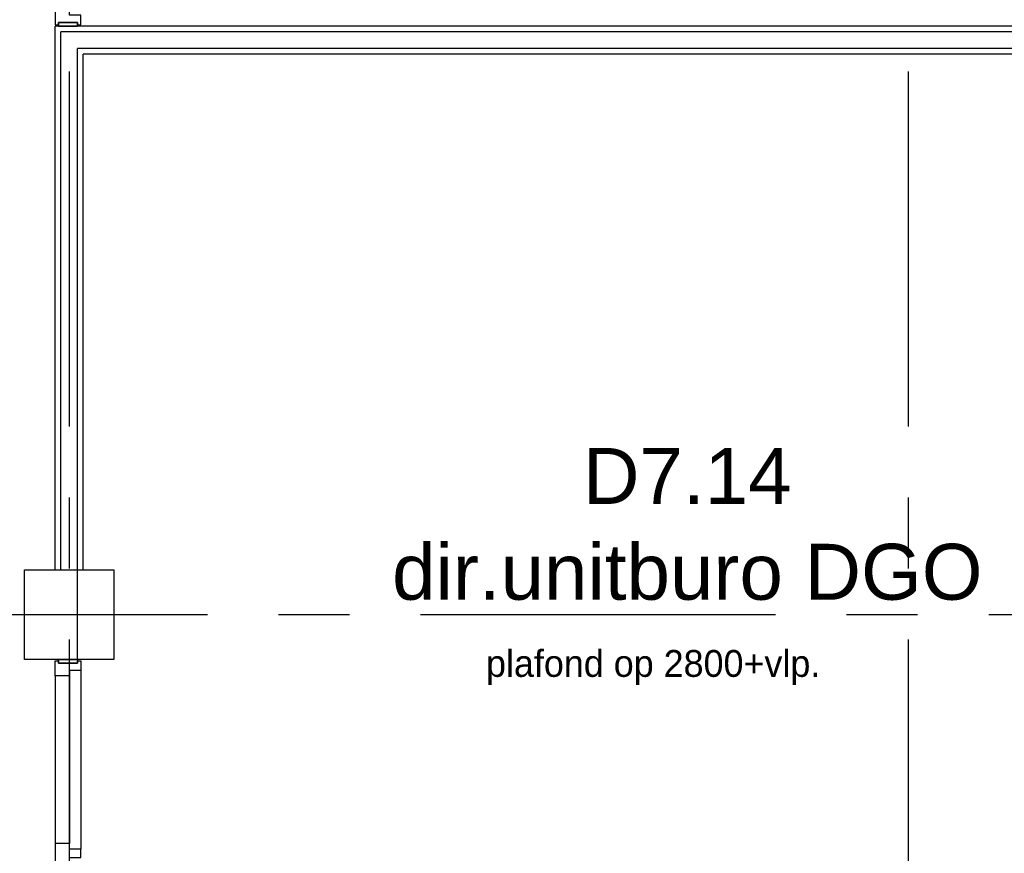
# Model space of a CAD drawing. Header units: millimetres. Extents: x -3528 to 120637, y -25886 to 25397.
# Tile 13 of 20: x 108529 to 112930, y -12127 to -8400. Entities that reach past the tile are written whole.
import ezdxf
from ezdxf.enums import TextEntityAlignment as Align

# ---------------------------------------------------------------- set-up
doc = ezdxf.new("R2010")
doc.units = ezdxf.units.MM
doc.header["$LTSCALE"] = 50
doc.header["$MEASUREMENT"] = 0
doc.linetypes.add('CENTER', pattern=[50.8, 31.75, -6.35, 6.35, -6.35])
for name, color, linetype in [('AL22----_BINNENWAND', 2, 'CONTINUOUS'), ('AL28----_CONSTRUCTIES', 4, 'CONTINUOUS'), ('AL32----_BINNENKOZIJN', 1, 'CONTINUOUS'), ('AL45----_PLAFONDHOOGTES', 1, 'CONTINUOUS'), ('BL$7----_STRAMIEN', 8, 'CONTINUOUS'), ('BL$8----_RUIMTEBENAMING', 2, 'CONTINUOUS'), ('BL$8----_RUIMTENUMMER', 2, 'CONTINUOUS')]:
    doc.layers.add(name, color=color, linetype=linetype)
doc.styles.add('00_100', font='B-GBP.shx', dxfattribs={"height": 120})
doc.styles.get("Standard").update_dxf_attribs({"font": 'arial.ttf'})

msp = doc.modelspace()

# ---------------------------------------------------------------- linework, layer by layer
at = {"layer": 'AL22----_BINNENWAND'}
for p, q in [((108687.5, -10860.4), (108687.5, -8429.1)), ((114395, -8429.1), (108687.5, -8429.1)), ((108712.5, -10860.4), (108712.5, -8454.1)), ((114401, -8454.1), (108712.5, -8454.1)), ((108787.5, -11260.4), (108787.5, -8529.1)), ((114401, -8529.1), (108787.5, -8529.1)), ((108812.5, -10860.4), (108812.5, -8554.1)), ((114395, -8554.1), (108812.5, -8554.1))]:
    msp.add_line(p, q, dxfattribs=at)
at = {"layer": 'AL28----_CONSTRUCTIES'}
msp.add_lwpolyline([(108550, -10860.4), (108950, -10860.4), (108950, -11260.4), (108550, -11260.4), (108550, -10860.4)], dxfattribs=at)
at = {"layer": 'AL32----_BINNENKOZIJN'}
for p, q in [((108801.5, -11309.4), (108801.5, -12108.4)), ((108687.5, -11334.4), (108687.5, -12083.4)), ((108751.5, -11334.4), (108751.5, -12083.4))]:
    msp.add_line(p, q, dxfattribs=at)
for points in [[(108786.5, -8422.1), (108801.5, -8422.1), (108801.5, -8380.1), (108751.5, -8380.1), (108751.5, -8355.1), (108687.5, -8355.1), (108687.5, -8422.1), (108702.5, -8422.1), (108702.5, -8412.1), (108786.5, -8412.1)], [(108702.5, -8429.1), (108786.5, -8429.1), (108786.5, -8412.1), (108702.5, -8412.1)], [(108786.5, -11267.4), (108801.5, -11267.4), (108801.5, -11309.4), (108751.5, -11309.4), (108751.5, -11334.4), (108687.5, -11334.4), (108687.5, -11267.4), (108702.5, -11267.4), (108702.5, -11277.4), (108786.5, -11277.4)], [(108702.5, -11260.4), (108786.5, -11260.4), (108786.5, -11277.4), (108702.5, -11277.4)], [(108801.5, -12108.4), (108751.5, -12108.4), (108751.5, -12083.4), (108687.5, -12083.4), (108687.5, -12171.4), (108751.5, -12171.4), (108751.5, -12146.4), (108801.5, -12146.4)]]:
    msp.add_lwpolyline(points, close=True, dxfattribs=at)
at = {"layer": 'BL$7----_STRAMIEN', "linetype": 'CENTER'}
for p, q in [((108750, 24388.1), (108750, -24827)), ((112500, 24388.1), (112500, -24827)), ((90000, -11060.1), (119627.7, -11060.1))]:
    msp.add_line(p, q, dxfattribs=at)

# ---------------------------------------------------------------- texts
at = {"layer": 'AL45----_PLAFONDHOOGTES', "style": '00_100'}
msp.add_text('plafond op 2800+vlp.', height=120, dxfattribs=at).set_placement((110613, -11338.4))
at = {"layer": 'BL$8----_RUIMTEBENAMING'}
msp.add_text('dir.unitburo DGO', height=250, dxfattribs=at).set_placement((111512.8, -10868.5), align=Align.MIDDLE_CENTER)
at = {"layer": 'BL$8----_RUIMTENUMMER'}
msp.add_text('D7.14', height=250, dxfattribs=at).set_placement((111512.8, -10439.9), align=Align.MIDDLE)

doc.saveas('drawing.dxf')
